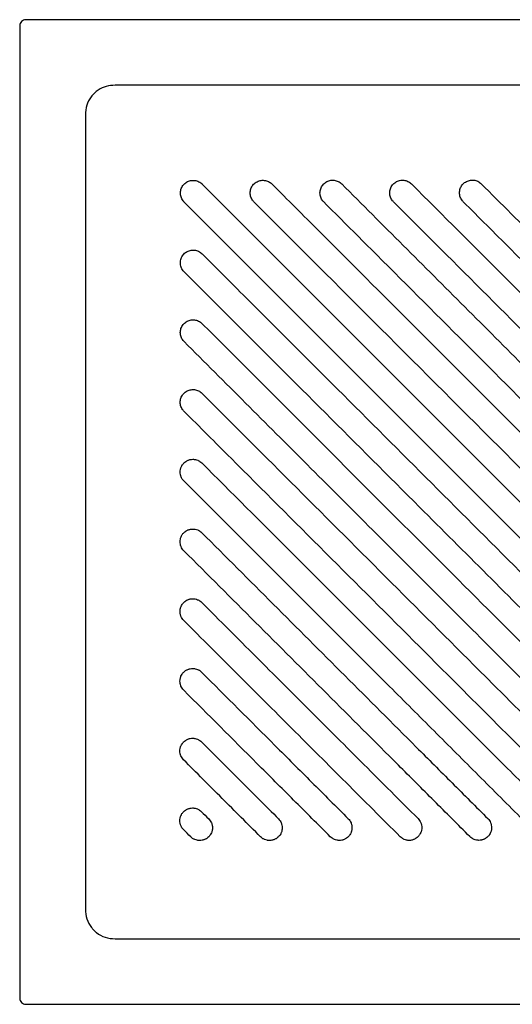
# Model space of a CAD drawing. Header units: millimetres. Extents: x 5358.209 to 5359.007, y 3206.355 to 3207.153.
# Tile 1 of 2: x 5358.209 to 5358.608, y 3206.355 to 3207.153. Entities that reach past the tile are written whole.
import ezdxf

# ---------------------------------------------------------------- set-up
doc = ezdxf.new("R2010")
doc.units = ezdxf.units.MM
doc.layers.add('SANINDUSA', color=3, linetype='Continuous')

msp = doc.modelspace()

# ---------------------------------------------------------------- linework, layer by layer
at = {"layer": 'SANINDUSA'}
for p, q in [((5359.00192, 3207.15336), (5358.214, 3207.15336)), ((5358.209, 3207.14836), (5358.209, 3206.36043)), ((5358.92961, 3207.10019), (5358.28631, 3207.10019)), ((5358.26217, 3207.07604), (5358.26217, 3206.43275)), ((5358.28631, 3206.4086), (5358.92961, 3206.4086)), ((5358.214, 3206.35543), (5359.00192, 3206.35543))]:
    msp.add_line(p, q, dxfattribs=at)
at = {"layer": 'SANINDUSA', "flags": 128}
for points in [[(5358.35675, 3207.02017), (5358.3949, 3206.98202), (5358.54749, 3206.82943), (5358.78844, 3206.58853)], [(5358.77383, 3206.57391), (5358.53292, 3206.81487), (5358.38033, 3206.96746), (5358.34218, 3207.0056)]]:
    msp.add_lwpolyline(points, dxfattribs=at)
at = {"layer": 'SANINDUSA'}
for centre, major_axis, ratio, start_param, end_param in [((5358.21397, 3207.14838), (0.00182, 0.00466), 0.993616, 1.159881, 1.945103), ((5358.21397, 3207.14838), (0.00466, 0.00182), 0.993616, 1.19649, 1.981712), ((5358.28877, 3207.07359), (-0.01901, 0.02045), 0.895232, 5.57213, 6.139386), ((5358.28877, 3207.07359), (0.02045, -0.01901), 0.895232, 3.229726, 3.852648), ((5358.28877, 3206.4352), (0.02045, 0.01901), 0.895232, 2.430537, 3.069278), ((5358.28877, 3206.4352), (0.01901, 0.02045), 0.895232, 3.213907, 3.852648), ((5358.21397, 3206.36041), (-0.00182, 0.00466), 0.993616, 1.19649, 1.981712), ((5358.21397, 3206.36041), (0.00466, -0.00182), 0.993616, 4.301474, 5.086696)]:
    msp.add_ellipse(centre, major_axis=major_axis, ratio=ratio, start_param=start_param, end_param=end_param, dxfattribs=at)
for points, knots in [([(5358.27258, 3207.09626), (5358.27203, 3207.0959), (5358.2715, 3207.09551), (5358.27048, 3207.09469), (5358.26999, 3207.09426), (5358.26857, 3207.09292), (5358.26769, 3207.09195), (5358.2669, 3207.09091)], [0, 0, 0, 0, 0.25, 0.25, 0.5, 0.5, 1, 1, 1, 1]), ([(5358.34219, 3207.02016), (5358.34262, 3207.02055), (5358.34347, 3207.02132), (5358.34497, 3207.02219), (5358.34658, 3207.02281), (5358.34829, 3207.02316), (5358.35003, 3207.02321), (5358.35176, 3207.02297), (5358.35342, 3207.02245), (5358.355, 3207.02163), (5358.35609, 3207.02081), (5358.35664, 3207.02028), (5358.35675, 3207.02017)], [0, 0, 0, 0, 0.106241, 0.21248, 0.319864, 0.42725, 0.534635, 0.642021, 0.749406, 0.856791, 0.971447, 1, 1, 1, 1]), ([(5358.3987, 3207.00566), (5358.39845, 3207.00592), (5358.39781, 3207.00661), (5358.39696, 3207.00788), (5358.39624, 3207.00946), (5358.3958, 3207.01114), (5358.39564, 3207.01288), (5358.39578, 3207.01462), (5358.3962, 3207.01631), (5358.39691, 3207.0179), (5358.39787, 3207.01935), (5358.39907, 3207.02062), (5358.40046, 3207.02168), (5358.402, 3207.02248), (5358.40366, 3207.02302), (5358.40539, 3207.02326), (5358.40713, 3207.02322), (5358.40884, 3207.02288), (5358.41046, 3207.02226), (5358.41198, 3207.02139), (5358.41284, 3207.02061), (5358.41326, 3207.02022)], [0, 0, 0, 0, 0.033537, 0.08723, 0.140923, 0.194616, 0.248308, 0.302, 0.355693, 0.409386, 0.463078, 0.51677, 0.570462, 0.624155, 0.677846, 0.731539, 0.785231, 0.838923, 0.892616, 0.946308, 1, 1, 1, 1]), ([(5358.45521, 3207.00571), (5358.45497, 3207.00597), (5358.45432, 3207.00666), (5358.45348, 3207.00793), (5358.45275, 3207.00951), (5358.45231, 3207.0112), (5358.45215, 3207.01293), (5358.45229, 3207.01467), (5358.45272, 3207.01636), (5358.45343, 3207.01795), (5358.45439, 3207.01941), (5358.45558, 3207.02068), (5358.45697, 3207.02173), (5358.45852, 3207.02253), (5358.46018, 3207.02307), (5358.4619, 3207.02332), (5358.46364, 3207.02327), (5358.46535, 3207.02294), (5358.46698, 3207.02232), (5358.46849, 3207.02144), (5358.46935, 3207.02066), (5358.46978, 3207.02028)], [0, 0, 0, 0, 0.033539, 0.087232, 0.140927, 0.19462, 0.248313, 0.302006, 0.355699, 0.409392, 0.463083, 0.516775, 0.570467, 0.624158, 0.677849, 0.731541, 0.785233, 0.838924, 0.892616, 0.946307, 1, 1, 1, 1]), ([(5358.51173, 3207.00576), (5358.51148, 3207.00603), (5358.51084, 3207.00671), (5358.50999, 3207.00798), (5358.50927, 3207.00957), (5358.50883, 3207.01125), (5358.50867, 3207.01299), (5358.50881, 3207.01472), (5358.50923, 3207.01641), (5358.50994, 3207.01801), (5358.5109, 3207.01946), (5358.5121, 3207.02073), (5358.51349, 3207.02179), (5358.51503, 3207.02259), (5358.51669, 3207.02313), (5358.51842, 3207.02337), (5358.52016, 3207.02333), (5358.52187, 3207.02299), (5358.52349, 3207.02237), (5358.52501, 3207.0215), (5358.52586, 3207.02072), (5358.52629, 3207.02033)], [0, 0, 0, 0, 0.033541, 0.087236, 0.140929, 0.194624, 0.248319, 0.302012, 0.355706, 0.409399, 0.463091, 0.516782, 0.570473, 0.624164, 0.677855, 0.731545, 0.785235, 0.838927, 0.892618, 0.946309, 1, 1, 1, 1]), ([(5358.56824, 3207.00582), (5358.568, 3207.00608), (5358.56735, 3207.00677), (5358.56651, 3207.00804), (5358.56578, 3207.00962), (5358.56534, 3207.01131), (5358.56518, 3207.01304), (5358.56532, 3207.01478), (5358.56575, 3207.01647), (5358.56646, 3207.01806), (5358.56742, 3207.01952), (5358.56861, 3207.02078), (5358.57, 3207.02184), (5358.57155, 3207.02264), (5358.57321, 3207.02318), (5358.57493, 3207.02342), (5358.57667, 3207.02338), (5358.57838, 3207.02304), (5358.58001, 3207.02242), (5358.58152, 3207.02155), (5358.58238, 3207.02077), (5358.58281, 3207.02038)], [0, 0, 0, 0, 0.033544, 0.08724, 0.140935, 0.194631, 0.248326, 0.302021, 0.355717, 0.409409, 0.463101, 0.516792, 0.570484, 0.624173, 0.677862, 0.73155, 0.785239, 0.838929, 0.892619, 0.946309, 1, 1, 1, 1]), ([(5358.34218, 3207.0056), (5358.34208, 3207.00571), (5358.34154, 3207.00627), (5358.34072, 3207.00735), (5358.33991, 3207.00893), (5358.33938, 3207.01059), (5358.33914, 3207.01232), (5358.33919, 3207.01406), (5358.33954, 3207.01577), (5358.34016, 3207.01739), (5358.34104, 3207.01889), (5358.34181, 3207.01974), (5358.34219, 3207.02016)], [0, 0, 0, 0, 0.028555, 0.143206, 0.25059, 0.357974, 0.46536, 0.572745, 0.680132, 0.787515, 0.893759, 1, 1, 1, 1]), ([(5358.41326, 3207.02022), (5358.42598, 3207.00751), (5358.48956, 3206.94393), (5358.57857, 3206.85492), (5358.6803, 3206.75319), (5358.74066, 3206.69283), (5358.78834, 3206.64517), (5358.81058, 3206.62293), (5358.82332, 3206.61019)], [0, 0, 0, 0, 0.093036, 0.465182, 0.651255, 0.837328, 0.906812, 1, 1, 1, 1]), ([(5358.46978, 3207.02028), (5358.50301, 3206.98704), (5358.53624, 3206.95381), (5358.6027, 3206.88735), (5358.63593, 3206.85412), (5358.68578, 3206.80427), (5358.7024, 3206.78766), (5358.73563, 3206.75443), (5358.75225, 3206.73781), (5358.78549, 3206.70458), (5358.80211, 3206.68796), (5358.82704, 3206.66303), (5358.83535, 3206.65471), (5358.85198, 3206.63809), (5358.86029, 3206.62978), (5358.86861, 3206.62146)], [0, 0, 0, 0, 0.25, 0.25, 0.5, 0.5, 0.625, 0.625, 0.75, 0.75, 0.875, 0.875, 0.9375, 0.9375, 1, 1, 1, 1]), ([(5358.52629, 3207.02033), (5358.57746, 3206.96916), (5358.65409, 3206.89254), (5358.74345, 3206.80318), (5358.79439, 3206.75224), (5358.82625, 3206.72038), (5358.85177, 3206.69486), (5358.86456, 3206.68208), (5358.87095, 3206.67569)], [0, 0, 0, 0, 0.4454312, 0.6671022, 0.7779404, 0.8887782, 0.9443881, 1, 1, 1, 1]), ([(5358.58281, 3207.02038), (5358.61516, 3206.98803), (5358.67297, 3206.93022), (5358.74352, 3206.85968), (5358.79445, 3206.80875), (5358.82631, 3206.77689), (5358.85182, 3206.75138), (5358.8646, 3206.7386), (5358.87099, 3206.73221)], [0, 0, 0, 0, 0.336837, 0.601934, 0.734486, 0.867037, 0.933517, 1, 1, 1, 1]), ([(5358.80866, 3206.59566), (5358.80012, 3206.6042), (5358.79158, 3206.61275), (5358.7745, 3206.62984), (5358.76596, 3206.63838), (5358.74034, 3206.66401), (5358.72326, 3206.68109), (5358.67201, 3206.73234), (5358.63785, 3206.76651), (5358.53536, 3206.869), (5358.46703, 3206.93733), (5358.3987, 3207.00566)], [0, 0, 0, 0, 0.0625, 0.0625, 0.125, 0.125, 0.25, 0.25, 0.5, 0.5, 1, 1, 1, 1]), ([(5358.85392, 3206.60699), (5358.84236, 3206.61855), (5358.81925, 3206.64166), (5358.78459, 3206.67633), (5358.72682, 3206.7341), (5358.62975, 3206.83118), (5358.53151, 3206.92941), (5358.46793, 3206.993), (5358.45521, 3207.00571)], [0, 0, 0, 0, 0.086923, 0.173847, 0.260772, 0.521565, 0.904314, 1, 1, 1, 1]), ([(5358.85629, 3206.66119), (5358.84347, 3206.67401), (5358.81783, 3206.69965), (5358.76656, 3206.75093), (5358.67724, 3206.84025), (5358.58803, 3206.92946), (5358.52445, 3206.99305), (5358.51173, 3207.00576)], [0, 0, 0, 0, 0.1115763, 0.2231541, 0.4463321, 0.8892739, 1, 1, 1, 1]), ([(5358.85636, 3206.7177), (5358.84824, 3206.72581), (5358.83202, 3206.74203), (5358.79958, 3206.77448), (5358.74981, 3206.82425), (5358.68271, 3206.89135), (5358.61912, 3206.95495), (5358.58096, 3206.9931), (5358.56824, 3207.00582)], [0, 0, 0, 0, 0.084425, 0.16885, 0.337712, 0.602641, 0.867571, 1, 1, 1, 1]), ([(5358.34213, 3206.94909), (5358.34188, 3206.94935), (5358.34124, 3206.95004), (5358.3404, 3206.95131), (5358.33967, 3206.95289), (5358.33923, 3206.95458), (5358.33907, 3206.95631), (5358.33921, 3206.95805), (5358.33964, 3206.95974), (5358.34034, 3206.96133), (5358.3413, 3206.96279), (5358.3425, 3206.96405), (5358.34389, 3206.96511), (5358.34543, 3206.96591), (5358.34709, 3206.96645), (5358.34882, 3206.96669), (5358.35056, 3206.96665), (5358.35227, 3206.96631), (5358.3539, 3206.96569), (5358.35541, 3206.96482), (5358.35627, 3206.96404), (5358.3567, 3206.96365)], [0, 0, 0, 0, 0.033532, 0.087225, 0.140917, 0.194608, 0.2483, 0.301994, 0.355686, 0.409379, 0.463072, 0.516765, 0.570458, 0.624151, 0.677843, 0.731536, 0.785229, 0.838921, 0.892614, 0.946307, 1, 1, 1, 1]), ([(5358.3567, 3206.96365), (5358.36941, 3206.95094), (5358.43299, 3206.88736), (5358.54744, 3206.77291), (5358.65865, 3206.6617), (5358.73174, 3206.58863), (5358.75396, 3206.56642), (5358.76669, 3206.5537)], [0, 0, 0, 0, 0.09305, 0.465252, 0.837453, 0.906887, 1, 1, 1, 1]), ([(5358.75216, 3206.53903), (5358.73388, 3206.55731), (5358.69733, 3206.59387), (5358.62424, 3206.66698), (5358.51855, 3206.77267), (5358.41843, 3206.87279), (5358.35485, 3206.93637), (5358.34213, 3206.94909)], [0, 0, 0, 0, 0.133703, 0.267406, 0.534815, 0.906963, 1, 1, 1, 1]), ([(5358.34208, 3206.89257), (5358.34183, 3206.89284), (5358.34119, 3206.89352), (5358.34034, 3206.89479), (5358.33962, 3206.89637), (5358.33917, 3206.89806), (5358.33902, 3206.8998), (5358.33916, 3206.90153), (5358.33958, 3206.90322), (5358.34029, 3206.90482), (5358.34125, 3206.90627), (5358.34245, 3206.90754), (5358.34383, 3206.9086), (5358.34538, 3206.9094), (5358.34704, 3206.90993), (5358.34876, 3206.91018), (5358.35051, 3206.91014), (5358.35222, 3206.9098), (5358.35384, 3206.90918), (5358.35535, 3206.9083), (5358.35621, 3206.90753), (5358.35664, 3206.90714)], [0, 0, 0, 0, 0.033528, 0.08722, 0.140912, 0.194603, 0.248298, 0.30199, 0.355683, 0.409376, 0.46307, 0.516763, 0.570458, 0.62415, 0.677844, 0.731536, 0.785229, 0.838922, 0.892614, 0.946308, 1, 1, 1, 1]), ([(5358.35664, 3206.90714), (5358.42587, 3206.83791), (5358.52055, 3206.74323), (5358.62796, 3206.63583), (5358.67887, 3206.58492), (5358.71071, 3206.55309), (5358.73621, 3206.52759), (5358.74898, 3206.51482), (5358.75536, 3206.50843)], [0, 0, 0, 0, 0.520938, 0.71245, 0.808207, 0.903963, 0.951981, 1, 1, 1, 1]), ([(5358.74089, 3206.49375), (5358.73258, 3206.50206), (5358.72426, 3206.51038), (5358.70764, 3206.527), (5358.69933, 3206.53531), (5358.67439, 3206.56025), (5358.65778, 3206.57687), (5358.62454, 3206.6101), (5358.60793, 3206.62672), (5358.57469, 3206.65995), (5358.55808, 3206.67657), (5358.50823, 3206.72642), (5358.475, 3206.75965), (5358.40854, 3206.82611), (5358.37531, 3206.85934), (5358.34208, 3206.89257)], [0, 0, 0, 0, 0.0625, 0.0625, 0.125, 0.125, 0.25, 0.25, 0.375, 0.375, 0.5, 0.5, 0.75, 0.75, 1, 1, 1, 1]), ([(5358.34202, 3206.83606), (5358.34178, 3206.83632), (5358.34113, 3206.83701), (5358.34029, 3206.83828), (5358.33956, 3206.83986), (5358.33912, 3206.84155), (5358.33896, 3206.84328), (5358.3391, 3206.84502), (5358.33953, 3206.84671), (5358.34024, 3206.8483), (5358.3412, 3206.84976), (5358.34239, 3206.85102), (5358.34378, 3206.85208), (5358.34533, 3206.85288), (5358.34699, 3206.85342), (5358.34871, 3206.85366), (5358.35045, 3206.85362), (5358.35216, 3206.85328), (5358.35379, 3206.85266), (5358.3553, 3206.85179), (5358.35616, 3206.85101), (5358.35659, 3206.85062)], [0, 0, 0, 0, 0.033525, 0.087216, 0.140907, 0.1946, 0.248293, 0.301987, 0.35568, 0.409375, 0.46307, 0.516764, 0.570459, 0.624151, 0.677845, 0.731537, 0.785229, 0.838922, 0.892613, 0.946307, 1, 1, 1, 1]), ([(5358.35659, 3206.85062), (5358.40776, 3206.79946), (5358.48438, 3206.72283), (5358.57374, 3206.63348), (5358.62465, 3206.58256), (5358.6565, 3206.55072), (5358.68201, 3206.52522), (5358.69478, 3206.51245), (5358.70117, 3206.50606)], [0, 0, 0, 0, 0.445552, 0.667204, 0.778031, 0.888859, 0.944429, 1, 1, 1, 1]), ([(5358.68667, 3206.4914), (5358.67811, 3206.49995), (5358.66101, 3206.51706), (5358.63536, 3206.54271), (5358.60544, 3206.57263), (5358.57125, 3206.60683), (5358.52017, 3206.65791), (5358.45648, 3206.7216), (5358.39289, 3206.78519), (5358.35474, 3206.82334), (5358.34202, 3206.83606)], [0, 0, 0, 0, 0.074396, 0.148794, 0.223192, 0.334807, 0.446422, 0.667859, 0.889295, 1, 1, 1, 1]), ([(5358.34197, 3206.77954), (5358.34149, 3206.78002), (5358.34106, 3206.78055), (5358.34031, 3206.78167), (5358.34, 3206.78226), (5358.33961, 3206.7832), (5358.33949, 3206.78352), (5358.3393, 3206.78417), (5358.33922, 3206.78449), (5358.33902, 3206.78548), (5358.33896, 3206.78615), (5358.33896, 3206.78751), (5358.33903, 3206.78818), (5358.33922, 3206.78916), (5358.33931, 3206.78949), (5358.3395, 3206.79014), (5358.33962, 3206.79046), (5358.34001, 3206.79139), (5358.34032, 3206.79198), (5358.34088, 3206.79282), (5358.34109, 3206.7931), (5358.34152, 3206.79362), (5358.34174, 3206.79387), (5358.34246, 3206.79458), (5358.34298, 3206.79501), (5358.34382, 3206.79557), (5358.34411, 3206.79575), (5358.34471, 3206.79606), (5358.34531, 3206.79635), (5358.34595, 3206.79658), (5358.34659, 3206.79677), (5358.34692, 3206.79686), (5358.34792, 3206.79706), (5358.34859, 3206.79712), (5358.34959, 3206.79712), (5358.34993, 3206.7971), (5358.3506, 3206.79704), (5358.35094, 3206.79699), (5358.35193, 3206.79679), (5358.35257, 3206.7966), (5358.35351, 3206.79621), (5358.35381, 3206.79607), (5358.35441, 3206.79575), (5358.3547, 3206.79557), (5358.35553, 3206.79502), (5358.35605, 3206.79459), (5358.35653, 3206.79411)], [0, 0, 0, 0, 0.0625, 0.0625, 0.125, 0.125, 0.15625, 0.15625, 0.1875, 0.1875, 0.25, 0.25, 0.3125, 0.3125, 0.34375, 0.34375, 0.375, 0.375, 0.4375, 0.4375, 0.46875, 0.46875, 0.5, 0.5, 0.5625, 0.5625, 0.59375, 0.59375, 0.625, 0.65625, 0.65625, 0.6875, 0.6875, 0.75, 0.75, 0.78125, 0.78125, 0.8125, 0.8125, 0.875, 0.875, 0.90625, 0.90625, 0.9375, 0.9375, 1, 1, 1, 1]), ([(5358.35653, 3206.79411), (5358.38054, 3206.7701), (5358.40455, 3206.7461), (5358.45256, 3206.69808), (5358.47657, 3206.67408), (5358.51258, 3206.63807), (5358.52458, 3206.62606), (5358.54859, 3206.60205), (5358.5606, 3206.59005), (5358.58461, 3206.56604), (5358.59662, 3206.55403), (5358.62063, 3206.53002), (5358.63264, 3206.51801), (5358.64466, 3206.506)], [0, 0, 0, 0, 0.25, 0.25, 0.5, 0.5, 0.625, 0.625, 0.75, 0.75, 0.875, 0.875, 1, 1, 1, 1]), ([(5358.63015, 3206.49136), (5358.61813, 3206.50338), (5358.60612, 3206.51539), (5358.5821, 3206.53941), (5358.57009, 3206.55142), (5358.54607, 3206.57544), (5358.53406, 3206.58745), (5358.51005, 3206.61146), (5358.49804, 3206.62347), (5358.46203, 3206.65949), (5358.43801, 3206.6835), (5358.38999, 3206.73152), (5358.36598, 3206.75553), (5358.34197, 3206.77954)], [0, 0, 0, 0, 0.125, 0.125, 0.25, 0.25, 0.375, 0.375, 0.5, 0.5, 0.75, 0.75, 1, 1, 1, 1]), ([(5358.34192, 3206.72303), (5358.34144, 3206.72351), (5358.341, 3206.72404), (5358.34026, 3206.72516), (5358.33994, 3206.72575), (5358.33956, 3206.72668), (5358.33944, 3206.72701), (5358.33925, 3206.72765), (5358.33917, 3206.72798), (5358.33897, 3206.72896), (5358.3389, 3206.72963), (5358.33891, 3206.73099), (5358.33897, 3206.73166), (5358.33917, 3206.73265), (5358.33925, 3206.73297), (5358.33945, 3206.73362), (5358.33956, 3206.73394), (5358.33995, 3206.73488), (5358.34027, 3206.73547), (5358.34083, 3206.73631), (5358.34103, 3206.73658), (5358.34146, 3206.73711), (5358.34169, 3206.73735), (5358.3424, 3206.73807), (5358.34292, 3206.73849), (5358.34377, 3206.73906), (5358.34406, 3206.73923), (5358.34465, 3206.73955), (5358.34526, 3206.73984), (5358.34589, 3206.74006), (5358.34654, 3206.74026), (5358.34687, 3206.74034), (5358.34786, 3206.74054), (5358.34853, 3206.74061), (5358.34954, 3206.74061), (5358.34988, 3206.74059), (5358.35055, 3206.74052), (5358.35089, 3206.74047), (5358.35188, 3206.74028), (5358.35252, 3206.74008), (5358.35345, 3206.7397), (5358.35376, 3206.73955), (5358.35436, 3206.73923), (5358.35464, 3206.73906), (5358.35548, 3206.7385), (5358.356, 3206.73807), (5358.35648, 3206.73759)], [0, 0, 0, 0, 0.0625, 0.0625, 0.125, 0.125, 0.15625, 0.15625, 0.1875, 0.1875, 0.25, 0.25, 0.3125, 0.3125, 0.34375, 0.34375, 0.375, 0.375, 0.4375, 0.4375, 0.46875, 0.46875, 0.5, 0.5, 0.5625, 0.5625, 0.59375, 0.59375, 0.625, 0.65625, 0.65625, 0.6875, 0.6875, 0.75, 0.75, 0.78125, 0.78125, 0.8125, 0.8125, 0.875, 0.875, 0.90625, 0.90625, 0.9375, 0.9375, 1, 1, 1, 1]), ([(5358.35648, 3206.73759), (5358.37578, 3206.71829), (5358.39508, 3206.69899), (5358.43369, 3206.66039), (5358.45299, 3206.64108), (5358.4916, 3206.60248), (5358.5109, 3206.58317), (5358.53986, 3206.55421), (5358.54952, 3206.54456), (5358.56883, 3206.52525), (5358.57849, 3206.5156), (5358.58814, 3206.50594)], [0, 0, 0, 0, 0.25, 0.25, 0.5, 0.5, 0.75, 0.75, 0.875, 0.875, 1, 1, 1, 1]), ([(5358.57362, 3206.49132), (5358.56396, 3206.50098), (5358.5543, 3206.51064), (5358.53499, 3206.52995), (5358.52533, 3206.53961), (5358.49637, 3206.56858), (5358.47706, 3206.58789), (5358.43844, 3206.6265), (5358.41914, 3206.64581), (5358.38053, 3206.68442), (5358.36122, 3206.70372), (5358.34192, 3206.72303)], [0, 0, 0, 0, 0.125, 0.125, 0.25, 0.25, 0.5, 0.5, 0.75, 0.75, 1, 1, 1, 1]), ([(5358.34187, 3206.66651), (5358.34138, 3206.66699), (5358.34095, 3206.66752), (5358.34021, 3206.66864), (5358.33989, 3206.66923), (5358.3395, 3206.67017), (5358.33939, 3206.67049), (5358.33919, 3206.67114), (5358.33911, 3206.67146), (5358.33892, 3206.67245), (5358.33885, 3206.67312), (5358.33885, 3206.67448), (5358.33892, 3206.67515), (5358.33912, 3206.67613), (5358.3392, 3206.67646), (5358.3394, 3206.67711), (5358.33951, 3206.67743), (5358.3399, 3206.67836), (5358.34022, 3206.67895), (5358.34078, 3206.67979), (5358.34098, 3206.68007), (5358.34141, 3206.68059), (5358.34164, 3206.68084), (5358.34235, 3206.68155), (5358.34287, 3206.68198), (5358.34371, 3206.68254), (5358.34401, 3206.68272), (5358.3446, 3206.68303), (5358.34521, 3206.68332), (5358.34584, 3206.68355), (5358.34648, 3206.68374), (5358.34681, 3206.68383), (5358.34781, 3206.68403), (5358.34848, 3206.68409), (5358.34949, 3206.68409), (5358.34982, 3206.68407), (5358.3505, 3206.68401), (5358.35083, 3206.68396), (5358.35182, 3206.68376), (5358.35246, 3206.68357), (5358.3534, 3206.68318), (5358.35371, 3206.68303), (5358.3543, 3206.68272), (5358.35459, 3206.68254), (5358.35543, 3206.68198), (5358.35595, 3206.68156), (5358.35643, 3206.68108)], [0, 0, 0, 0, 0.0625, 0.0625, 0.125, 0.125, 0.15625, 0.15625, 0.1875, 0.1875, 0.25, 0.25, 0.3125, 0.3125, 0.34375, 0.34375, 0.375, 0.375, 0.4375, 0.4375, 0.46875, 0.46875, 0.5, 0.5, 0.5625, 0.5625, 0.59375, 0.59375, 0.625, 0.65625, 0.65625, 0.6875, 0.6875, 0.75, 0.75, 0.78125, 0.78125, 0.8125, 0.8125, 0.875, 0.875, 0.90625, 0.90625, 0.9375, 0.9375, 1, 1, 1, 1]), ([(5358.35643, 3206.68108), (5358.37102, 3206.66648), (5358.38562, 3206.65188), (5358.41482, 3206.62269), (5358.42942, 3206.60809), (5358.45861, 3206.57889), (5358.47321, 3206.56429), (5358.50242, 3206.53509), (5358.51702, 3206.52049), (5358.53163, 3206.50588)], [0, 0, 0, 0, 0.25, 0.25, 0.5, 0.5, 0.75, 0.75, 1, 1, 1, 1]), ([(5358.51709, 3206.49128), (5358.50249, 3206.50589), (5358.48788, 3206.5205), (5358.45867, 3206.5497), (5358.44407, 3206.56431), (5358.41487, 3206.59351), (5358.40027, 3206.60811), (5358.37106, 3206.63731), (5358.35646, 3206.65191), (5358.34187, 3206.66651)], [0, 0, 0, 0, 0.25, 0.25, 0.5, 0.5, 0.75, 0.75, 1, 1, 1, 1]), ([(5358.34181, 3206.61), (5358.34133, 3206.61048), (5358.3409, 3206.61101), (5358.34016, 3206.61212), (5358.33984, 3206.61272), (5358.33945, 3206.61365), (5358.33934, 3206.61397), (5358.33914, 3206.61462), (5358.33906, 3206.61494), (5358.33887, 3206.61593), (5358.3388, 3206.6166), (5358.3388, 3206.61796), (5358.33887, 3206.61863), (5358.33906, 3206.61962), (5358.33915, 3206.61994), (5358.33934, 3206.62059), (5358.33946, 3206.62091), (5358.33985, 3206.62185), (5358.34016, 3206.62244), (5358.34072, 3206.62328), (5358.34093, 3206.62355), (5358.34136, 3206.62407), (5358.34158, 3206.62432), (5358.3423, 3206.62504), (5358.34281, 3206.62546), (5358.34366, 3206.62603), (5358.34395, 3206.6262), (5358.34455, 3206.62652), (5358.34515, 3206.62681), (5358.34579, 3206.62703), (5358.34643, 3206.62723), (5358.34676, 3206.62731), (5358.34776, 3206.62751), (5358.34842, 3206.62757), (5358.34943, 3206.62758), (5358.34977, 3206.62756), (5358.35044, 3206.62749), (5358.35078, 3206.62744), (5358.35177, 3206.62725), (5358.35241, 3206.62705), (5358.35335, 3206.62666), (5358.35365, 3206.62652), (5358.35425, 3206.6262), (5358.35454, 3206.62603), (5358.35537, 3206.62547), (5358.35589, 3206.62504), (5358.35637, 3206.62456)], [0, 0, 0, 0, 0.0625, 0.0625, 0.125, 0.125, 0.15625, 0.15625, 0.1875, 0.1875, 0.25, 0.25, 0.3125, 0.3125, 0.34375, 0.34375, 0.375, 0.375, 0.4375, 0.4375, 0.46875, 0.46875, 0.5, 0.5, 0.5625, 0.5625, 0.59375, 0.59375, 0.625, 0.65625, 0.65625, 0.6875, 0.6875, 0.75, 0.75, 0.78125, 0.78125, 0.8125, 0.8125, 0.875, 0.875, 0.90625, 0.90625, 0.9375, 0.9375, 1, 1, 1, 1]), ([(5358.35637, 3206.62456), (5358.37616, 3206.60478), (5358.39595, 3206.58499), (5358.42563, 3206.55531), (5358.43552, 3206.54541), (5358.45531, 3206.52562), (5358.46521, 3206.51573), (5358.47511, 3206.50583)], [0, 0, 0, 0, 0.5, 0.5, 0.75, 0.75, 1, 1, 1, 1]), ([(5358.46057, 3206.49124), (5358.45067, 3206.50114), (5358.44077, 3206.51104), (5358.42098, 3206.53083), (5358.41108, 3206.54073), (5358.38139, 3206.57042), (5358.3616, 3206.59021), (5358.34181, 3206.61)], [0, 0, 0, 0, 0.25, 0.25, 0.5, 0.5, 1, 1, 1, 1]), ([(5358.34177, 3206.55348), (5358.34129, 3206.55396), (5358.34085, 3206.55449), (5358.34011, 3206.55561), (5358.33979, 3206.5562), (5358.3394, 3206.55713), (5358.33929, 3206.55745), (5358.33909, 3206.5581), (5358.33901, 3206.55843), (5358.33882, 3206.55941), (5358.33875, 3206.56008), (5358.33875, 3206.56144), (5358.33882, 3206.56211), (5358.33901, 3206.5631), (5358.33909, 3206.56342), (5358.33929, 3206.56407), (5358.33941, 3206.56439), (5358.33979, 3206.56533), (5358.34011, 3206.56592), (5358.34067, 3206.56676), (5358.34087, 3206.56703), (5358.3413, 3206.56756), (5358.34153, 3206.56781), (5358.34224, 3206.56852), (5358.34276, 3206.56895), (5358.34361, 3206.56951), (5358.3439, 3206.56969), (5358.34449, 3206.57), (5358.3451, 3206.57029), (5358.34573, 3206.57052), (5358.34638, 3206.57071), (5358.34671, 3206.57079), (5358.3477, 3206.57099), (5358.34837, 3206.57106), (5358.34938, 3206.57106), (5358.34972, 3206.57104), (5358.35039, 3206.57098), (5358.35073, 3206.57093), (5358.35172, 3206.57073), (5358.35236, 3206.57053), (5358.35329, 3206.57015), (5358.3536, 3206.57), (5358.3542, 3206.56968), (5358.35449, 3206.56951), (5358.35532, 3206.56895), (5358.35584, 3206.56853), (5358.35632, 3206.56804)], [0, 0, 0, 0, 0.0625, 0.0625, 0.125, 0.125, 0.15625, 0.15625, 0.1875, 0.1875, 0.25, 0.25, 0.3125, 0.3125, 0.34375, 0.34375, 0.375, 0.375, 0.4375, 0.4375, 0.46875, 0.46875, 0.5, 0.5, 0.5625, 0.5625, 0.59375, 0.59375, 0.625, 0.65625, 0.65625, 0.6875, 0.6875, 0.75, 0.75, 0.78125, 0.78125, 0.8125, 0.8125, 0.875, 0.875, 0.90625, 0.90625, 0.9375, 0.9375, 1, 1, 1, 1]), ([(5358.35632, 3206.56804), (5358.3667, 3206.55767), (5358.37707, 3206.54729), (5358.39783, 3206.52654), (5358.40821, 3206.51616), (5358.41858, 3206.50578)], [0, 0, 0, 0, 0.5, 0.5, 1, 1, 1, 1]), ([(5358.40404, 3206.4912), (5358.39366, 3206.50159), (5358.38328, 3206.51196), (5358.36252, 3206.53272), (5358.35214, 3206.5431), (5358.34177, 3206.55348)], [0, 0, 0, 0, 0.5, 0.5, 1, 1, 1, 1]), ([(5358.34172, 3206.49696), (5358.34124, 3206.49744), (5358.34081, 3206.49797), (5358.34006, 3206.49908), (5358.33975, 3206.49968), (5358.33936, 3206.50061), (5358.33924, 3206.50093), (5358.33905, 3206.50158), (5358.33897, 3206.50191), (5358.33877, 3206.50289), (5358.3387, 3206.50356), (5358.3387, 3206.50492), (5358.33877, 3206.50559), (5358.33896, 3206.50658), (5358.33905, 3206.5069), (5358.33924, 3206.50755), (5358.33936, 3206.50787), (5358.33974, 3206.50881), (5358.34006, 3206.5094), (5358.34062, 3206.51024), (5358.34082, 3206.51051), (5358.34125, 3206.51104), (5358.34148, 3206.51129), (5358.34219, 3206.512), (5358.34271, 3206.51243), (5358.34356, 3206.51299), (5358.34385, 3206.51317), (5358.34444, 3206.51348), (5358.34505, 3206.51377), (5358.34568, 3206.514), (5358.34633, 3206.51419), (5358.34666, 3206.51428), (5358.34765, 3206.51447), (5358.34832, 3206.51454), (5358.34933, 3206.51454), (5358.34967, 3206.51452), (5358.35034, 3206.51446), (5358.35068, 3206.51441), (5358.35167, 3206.51421), (5358.35231, 3206.51401), (5358.35324, 3206.51363), (5358.35355, 3206.51348), (5358.35415, 3206.51316), (5358.35444, 3206.51299), (5358.35527, 3206.51243), (5358.35579, 3206.512), (5358.35627, 3206.51152)], [0, 0, 0, 0, 0.0625, 0.0625, 0.125, 0.125, 0.15625, 0.15625, 0.1875, 0.1875, 0.25, 0.25, 0.3125, 0.3125, 0.34375, 0.34375, 0.375, 0.375, 0.4375, 0.4375, 0.46875, 0.46875, 0.5, 0.5, 0.5625, 0.5625, 0.59375, 0.59375, 0.625, 0.65625, 0.65625, 0.6875, 0.6875, 0.75, 0.75, 0.78125, 0.78125, 0.8125, 0.8125, 0.875, 0.875, 0.90625, 0.90625, 0.9375, 0.9375, 1, 1, 1, 1]), ([(5358.36206, 3206.50573), (5358.36254, 3206.50525), (5358.36298, 3206.50472), (5358.36372, 3206.5036), (5358.36404, 3206.50301), (5358.36443, 3206.50208), (5358.36454, 3206.50176), (5358.36474, 3206.50111), (5358.36482, 3206.50078), (5358.36501, 3206.4998), (5358.36508, 3206.49913), (5358.36508, 3206.49777), (5358.36502, 3206.4971), (5358.36482, 3206.49611), (5358.36474, 3206.49578), (5358.36454, 3206.49514), (5358.36443, 3206.49481), (5358.36404, 3206.49388), (5358.36373, 3206.49329), (5358.36317, 3206.49245), (5358.36296, 3206.49217), (5358.36253, 3206.49165), (5358.36231, 3206.4914), (5358.36159, 3206.49069), (5358.36108, 3206.49026), (5358.36023, 3206.48969), (5358.35994, 3206.48952), (5358.35934, 3206.4892), (5358.35874, 3206.48892), (5358.3581, 3206.48869), (5358.35746, 3206.48849), (5358.35713, 3206.48841), (5358.35613, 3206.48821), (5358.35546, 3206.48815), (5358.35446, 3206.48815), (5358.35412, 3206.48817), (5358.35344, 3206.48823), (5358.35311, 3206.48828), (5358.35212, 3206.48848), (5358.35148, 3206.48868), (5358.35054, 3206.48906), (5358.35023, 3206.48921), (5358.34964, 3206.48953), (5358.34935, 3206.4897), (5358.34851, 3206.49026), (5358.34799, 3206.49069), (5358.34751, 3206.49117)], [0, 0, 0, 0, 0.0625, 0.0625, 0.125, 0.125, 0.15625, 0.15625, 0.1875, 0.1875, 0.25, 0.25, 0.3125, 0.3125, 0.34375, 0.34375, 0.375, 0.375, 0.4375, 0.4375, 0.46875, 0.46875, 0.5, 0.5, 0.5625, 0.5625, 0.59375, 0.59375, 0.625, 0.65625, 0.65625, 0.6875, 0.6875, 0.75, 0.75, 0.78125, 0.78125, 0.8125, 0.8125, 0.875, 0.875, 0.90625, 0.90625, 0.9375, 0.9375, 1, 1, 1, 1]), ([(5358.41858, 3206.50578), (5358.41907, 3206.5053), (5358.4195, 3206.50477), (5358.42025, 3206.50365), (5358.42056, 3206.50306), (5358.42095, 3206.50212), (5358.42106, 3206.5018), (5358.42126, 3206.50116), (5358.42134, 3206.50083), (5358.42154, 3206.49984), (5358.42161, 3206.49917), (5358.42161, 3206.49781), (5358.42154, 3206.49714), (5358.42135, 3206.49616), (5358.42127, 3206.49583), (5358.42107, 3206.49518), (5358.42096, 3206.49486), (5358.42057, 3206.49392), (5358.42025, 3206.49333), (5358.41969, 3206.49249), (5358.41949, 3206.49222), (5358.41906, 3206.49169), (5358.41884, 3206.49144), (5358.41812, 3206.49073), (5358.41761, 3206.4903), (5358.41676, 3206.48974), (5358.41647, 3206.48956), (5358.41587, 3206.48924), (5358.41527, 3206.48895), (5358.41463, 3206.48873), (5358.41399, 3206.48853), (5358.41366, 3206.48845), (5358.41266, 3206.48825), (5358.41199, 3206.48819), (5358.41099, 3206.48819), (5358.41065, 3206.4882), (5358.40997, 3206.48827), (5358.40964, 3206.48832), (5358.40865, 3206.48852), (5358.40801, 3206.48871), (5358.40707, 3206.4891), (5358.40676, 3206.48925), (5358.40617, 3206.48957), (5358.40588, 3206.48974), (5358.40504, 3206.4903), (5358.40452, 3206.49072), (5358.40404, 3206.4912)], [0, 0, 0, 0, 0.0625, 0.0625, 0.125, 0.125, 0.15625, 0.15625, 0.1875, 0.1875, 0.25, 0.25, 0.3125, 0.3125, 0.34375, 0.34375, 0.375, 0.375, 0.4375, 0.4375, 0.46875, 0.46875, 0.5, 0.5, 0.5625, 0.5625, 0.59375, 0.59375, 0.625, 0.65625, 0.65625, 0.6875, 0.6875, 0.75, 0.75, 0.78125, 0.78125, 0.8125, 0.8125, 0.875, 0.875, 0.90625, 0.90625, 0.9375, 0.9375, 1, 1, 1, 1]), ([(5358.47511, 3206.50583), (5358.47559, 3206.50535), (5358.47602, 3206.50482), (5358.47677, 3206.5037), (5358.47708, 3206.50311), (5358.47747, 3206.50217), (5358.47759, 3206.50185), (5358.47778, 3206.5012), (5358.47787, 3206.50088), (5358.47806, 3206.49989), (5358.47813, 3206.49922), (5358.47813, 3206.49786), (5358.47807, 3206.49719), (5358.47787, 3206.4962), (5358.47779, 3206.49588), (5358.4776, 3206.49523), (5358.47748, 3206.49491), (5358.4771, 3206.49397), (5358.47678, 3206.49338), (5358.47622, 3206.49253), (5358.47602, 3206.49226), (5358.47559, 3206.49174), (5358.47536, 3206.49148), (5358.47465, 3206.49077), (5358.47414, 3206.49034), (5358.47329, 3206.48978), (5358.473, 3206.4896), (5358.4724, 3206.48928), (5358.4718, 3206.48899), (5358.47117, 3206.48877), (5358.47052, 3206.48857), (5358.47019, 3206.48849), (5358.46919, 3206.48829), (5358.46852, 3206.48822), (5358.46752, 3206.48822), (5358.46718, 3206.48824), (5358.4665, 3206.48831), (5358.46617, 3206.48836), (5358.46518, 3206.48855), (5358.46453, 3206.48875), (5358.4636, 3206.48914), (5358.46329, 3206.48928), (5358.46269, 3206.4896), (5358.46241, 3206.48978), (5358.46157, 3206.49034), (5358.46105, 3206.49076), (5358.46057, 3206.49124)], [0, 0, 0, 0, 0.0625, 0.0625, 0.125, 0.125, 0.15625, 0.15625, 0.1875, 0.1875, 0.25, 0.25, 0.3125, 0.3125, 0.34375, 0.34375, 0.375, 0.375, 0.4375, 0.4375, 0.46875, 0.46875, 0.5, 0.5, 0.5625, 0.5625, 0.59375, 0.59375, 0.625, 0.65625, 0.65625, 0.6875, 0.6875, 0.75, 0.75, 0.78125, 0.78125, 0.8125, 0.8125, 0.875, 0.875, 0.90625, 0.90625, 0.9375, 0.9375, 1, 1, 1, 1]), ([(5358.53163, 3206.50588), (5358.53211, 3206.5054), (5358.53254, 3206.50487), (5358.53329, 3206.50375), (5358.5336, 3206.50316), (5358.53399, 3206.50222), (5358.53411, 3206.5019), (5358.5343, 3206.50126), (5358.53439, 3206.50093), (5358.53458, 3206.49994), (5358.53465, 3206.49927), (5358.53465, 3206.49791), (5358.53459, 3206.49724), (5358.5344, 3206.49625), (5358.53432, 3206.49592), (5358.53412, 3206.49528), (5358.53401, 3206.49495), (5358.53362, 3206.49402), (5358.53331, 3206.49342), (5358.53275, 3206.49258), (5358.53255, 3206.49231), (5358.53212, 3206.49178), (5358.53189, 3206.49153), (5358.53118, 3206.49081), (5358.53066, 3206.49039), (5358.52982, 3206.48982), (5358.52953, 3206.48964), (5358.52893, 3206.48932), (5358.52833, 3206.48904), (5358.52769, 3206.48881), (5358.52705, 3206.48861), (5358.52672, 3206.48853), (5358.52572, 3206.48833), (5358.52505, 3206.48826), (5358.52405, 3206.48826), (5358.52371, 3206.48828), (5358.52303, 3206.48834), (5358.5227, 3206.48839), (5358.52171, 3206.48859), (5358.52106, 3206.48879), (5358.52013, 3206.48917), (5358.51982, 3206.48932), (5358.51922, 3206.48964), (5358.51893, 3206.48981), (5358.5181, 3206.49037), (5358.51758, 3206.4908), (5358.51709, 3206.49128)], [0, 0, 0, 0, 0.0625, 0.0625, 0.125, 0.125, 0.15625, 0.15625, 0.1875, 0.1875, 0.25, 0.25, 0.3125, 0.3125, 0.34375, 0.34375, 0.375, 0.375, 0.4375, 0.4375, 0.46875, 0.46875, 0.5, 0.5, 0.5625, 0.5625, 0.59375, 0.59375, 0.625, 0.65625, 0.65625, 0.6875, 0.6875, 0.75, 0.75, 0.78125, 0.78125, 0.8125, 0.8125, 0.875, 0.875, 0.90625, 0.90625, 0.9375, 0.9375, 1, 1, 1, 1]), ([(5358.58814, 3206.50594), (5358.58862, 3206.50546), (5358.58906, 3206.50493), (5358.58981, 3206.50381), (5358.59012, 3206.50321), (5358.59051, 3206.50228), (5358.59063, 3206.50196), (5358.59082, 3206.50131), (5358.59091, 3206.50098), (5358.5911, 3206.49999), (5358.59117, 3206.49932), (5358.59118, 3206.49796), (5358.59111, 3206.49729), (5358.59092, 3206.4963), (5358.59084, 3206.49598), (5358.59064, 3206.49533), (5358.59053, 3206.495), (5358.59015, 3206.49407), (5358.58983, 3206.49347), (5358.58927, 3206.49263), (5358.58907, 3206.49235), (5358.58864, 3206.49183), (5358.58842, 3206.49158), (5358.58771, 3206.49086), (5358.58719, 3206.49043), (5358.58635, 3206.48986), (5358.58606, 3206.48969), (5358.58546, 3206.48937), (5358.58486, 3206.48908), (5358.58422, 3206.48885), (5358.58358, 3206.48865), (5358.58325, 3206.48857), (5358.58225, 3206.48837), (5358.58158, 3206.4883), (5358.58057, 3206.4883), (5358.58024, 3206.48832), (5358.57956, 3206.48838), (5358.57922, 3206.48843), (5358.57823, 3206.48863), (5358.57759, 3206.48882), (5358.57665, 3206.48921), (5358.57634, 3206.48936), (5358.57575, 3206.48968), (5358.57546, 3206.48985), (5358.57462, 3206.49041), (5358.5741, 3206.49084), (5358.57362, 3206.49132)], [0, 0, 0, 0, 0.0625, 0.0625, 0.125, 0.125, 0.15625, 0.15625, 0.1875, 0.1875, 0.25, 0.25, 0.3125, 0.3125, 0.34375, 0.34375, 0.375, 0.375, 0.4375, 0.4375, 0.46875, 0.46875, 0.5, 0.5, 0.5625, 0.5625, 0.59375, 0.59375, 0.625, 0.65625, 0.65625, 0.6875, 0.6875, 0.75, 0.75, 0.78125, 0.78125, 0.8125, 0.8125, 0.875, 0.875, 0.90625, 0.90625, 0.9375, 0.9375, 1, 1, 1, 1]), ([(5358.26714, 3206.41756), (5358.26772, 3206.41682), (5358.26835, 3206.41612), (5358.26969, 3206.41479), (5358.27039, 3206.41416), (5358.27113, 3206.41357)], [0, 0, 0, 0, 0.5, 0.5, 1, 1, 1, 1])]:
    msp.add_open_spline(points, degree=3, knots=knots, dxfattribs=at)
for points in [[(5358.35627, 3206.51152), (5358.3582, 3206.50959), (5358.36013, 3206.50766), (5358.36206, 3206.50573)], [(5358.34751, 3206.49117), (5358.34558, 3206.4931), (5358.34365, 3206.49503), (5358.34172, 3206.49696)]]:
    msp.add_open_spline(points, degree=3, dxfattribs=at)

doc.saveas('drawing.dxf')
